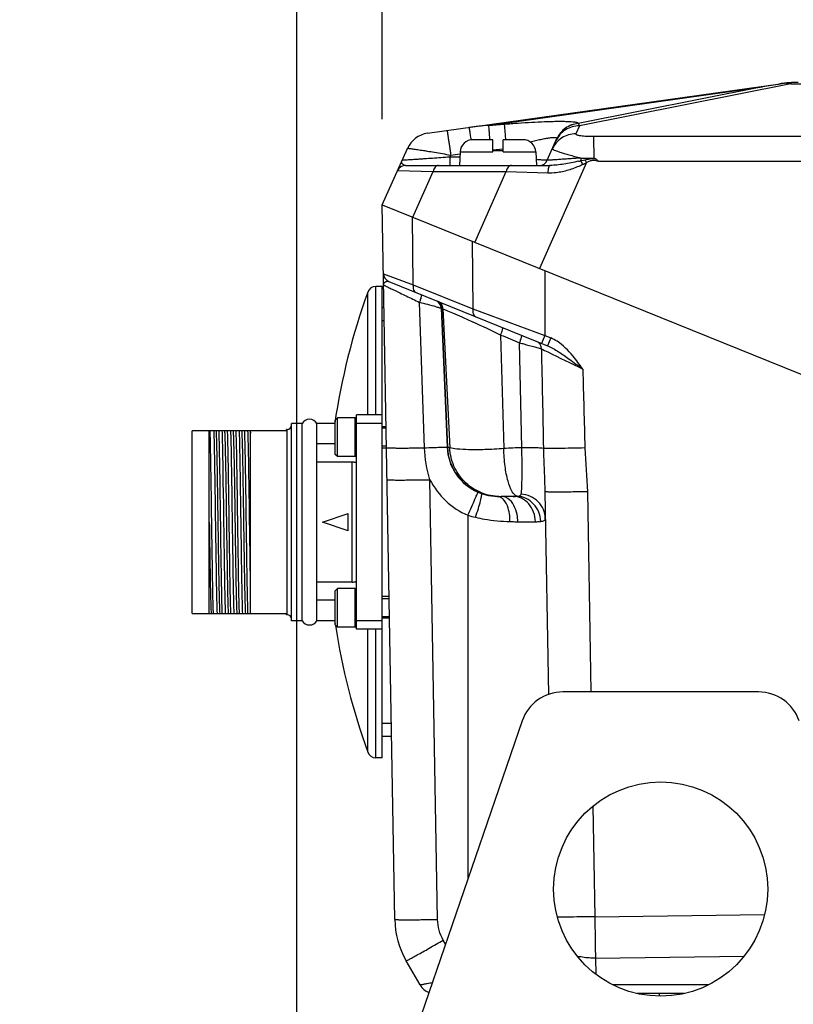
# Model space of a CAD drawing. Header units: millimetres. Extents: x 0 to 420, y 0 to 297.
# Tile 31 of 68: x 157 to 175, y 220 to 243. Entities that reach past the tile are written whole.
import ezdxf

# ---------------------------------------------------------------- set-up
doc = ezdxf.new("R2010")
doc.units = ezdxf.units.MM
doc.header["$LTSCALE"] = 23.1
doc.layers.get('0').update_dxf_attribs({"linetype": 'CONTINUOUS'})
doc.layers.add('COMPONENTS', color=7, linetype='CONTINUOUS')
doc.layers.add('DIMENSION', color=7, linetype='CONTINUOUS')
doc.styles.get("Standard").update_dxf_attribs({"font": 'arial.ttf'})
doc.dimstyles.new('DIMSTYLE_10', dxfattribs={"dimtxt": 3, "dimasz": 4, "dimexe": 0.18, "dimexo": 0.0625, "dimgap": 0.09, "dimtad": 1, "dimdec": 3, "dimlfac": 5, "dimdsep": 46, "dimtxsty": 'Standard', "dimblk": '_FILLED', "dimblk1": '_FILLED', "dimblk2": '_FILLED', "dimcen": 0.09, "dimadec": 0, "dimazin": 0, "dimtp": 0.5, "dimtm": 0.5, "dimtfac": 1, "dimtdec": 3, "dimtofl": 0, "dimtmove": 0, "dimatfit": 3, "dimldrblk": '_FILLED', "dimfxl": 1, "dimtolj": 1, "dimarcsym": 0})
doc.dimstyles.new('DIMSTYLE_11', dxfattribs={"dimtxt": 3, "dimasz": 4, "dimexe": 0.18, "dimexo": 0.0625, "dimgap": 0.09, "dimtad": 1, "dimdec": 3, "dimlfac": 5, "dimdsep": 46, "dimtxsty": 'Standard', "dimblk": '_FILLED', "dimblk1": '_FILLED', "dimblk2": '_FILLED', "dimcen": 0.09, "dimadec": 0, "dimazin": 0, "dimtp": 0.3, "dimtm": 0.3, "dimtfac": 1, "dimtdec": 3, "dimtofl": 0, "dimtmove": 0, "dimatfit": 3, "dimldrblk": '_FILLED', "dimfxl": 1, "dimtolj": 1, "dimarcsym": 0})
doc.dimstyles.new('DIMSTYLE_8', dxfattribs={"dimtxt": 3, "dimasz": 4, "dimexe": 0.18, "dimexo": 0.0625, "dimgap": 0.09, "dimtad": 1, "dimlfac": 5, "dimdsep": 46, "dimtxsty": 'Standard', "dimblk": '_FILLED', "dimblk1": '_FILLED', "dimblk2": '_FILLED', "dimcen": 0.09, "dimadec": 0, "dimazin": 0, "dimtp": 0.2, "dimtm": 0.2, "dimtfac": 1, "dimtofl": 0, "dimtmove": 0, "dimatfit": 3, "dimldrblk": '_FILLED', "dimfxl": 1, "dimtolj": 1, "dimarcsym": 0})

# ---------------------------------------------------------------- blocks, each defined once
blk = doc.blocks.new('_FILLED')
at = {"color": 0, "linetype": 'ByBlock'}
blk.add_solid([(0, 0), (-1, 0.1625), (-1, -0.1625)], dxfattribs=at)
blk = doc.blocks.new('_DOT')
at = {"color": 0, "linetype": 'ByBlock'}
blk.add_line((-0.1625, 0), (-1, 0), dxfattribs=at)
at = {"color": 0, "linetype": 'ByBlock', "const_width": 0.1625}
blk.add_lwpolyline([(-0.08125, 0, 1), (0.08125, 0, 1)], format="xyb", close=True, dxfattribs=at)
blk = doc.blocks.new('*D12')
at = {"layer": 'DIMENSION', "color": 2, "linetype": 'Continuous', "transparency": 16777216}
for p, q in [((149.23, 218.974), (149.23, 253.494)), ((153.03, 219.715), (153.03, 253.494)), ((149.23, 251.494), (143.23, 251.494)), ((143.23, 251.494), (151.13, 251.494)), ((163.309, 251.494), (151.13, 251.494)), ((153.03, 251.494), (163.309, 251.494))]:
    blk.add_line(p, q, dxfattribs=at)
at = {"layer": 'DIMENSION', "color": 2, "linetype": 'Continuous', "transparency": 16777216, "xscale": 4, "yscale": 4, "zscale": 4}
blk.add_blockref('_DOT', (149.23, 251.494), dxfattribs=at)
at = {"layer": 'DIMENSION', "color": 2, "linetype": 'Continuous', "transparency": 16777216, "xscale": 4, "yscale": 4, "zscale": 4, "rotation": 180}
blk.add_blockref('_FILLED', (153.03, 251.494), dxfattribs=at)
at = {"layer": 'DIMENSION', "color": 2, "linetype": 'Continuous', "transparency": 16777216, "insert": (158.647, 255.244), "char_height": 3, "width": 4.66171, "attachment_point": 1, "line_spacing_factor": 0.9}
blk.add_mtext('19', dxfattribs=at)
blk = doc.blocks.new('*D21')
at = {"color": 2, "linetype": 'Continuous', "transparency": 16777216}
for p, q in [((165.03, 240.635), (165.03, 247.494)), ((200.03, 241.637), (200.03, 247.494)), ((165.03, 245.494), (182.53, 245.494)), ((200.03, 245.494), (182.53, 245.494))]:
    blk.add_line(p, q, dxfattribs=at)
at = {"color": 2, "linetype": 'Continuous', "transparency": 16777216, "xscale": 4, "yscale": 4, "zscale": 4, "rotation": 180}
blk.add_blockref('_FILLED', (165.03, 245.494), dxfattribs=at)
at = {"color": 2, "linetype": 'Continuous', "transparency": 16777216, "xscale": 4, "yscale": 4, "zscale": 4}
blk.add_blockref('_FILLED', (200.03, 245.494), dxfattribs=at)
at = {"color": 2, "linetype": 'Continuous', "transparency": 16777216, "insert": (182.53, 249.244), "char_height": 3, "width": 6.99257, "attachment_point": 2, "line_spacing_factor": 0.9}
blk.add_mtext('175', dxfattribs=at)
blk = doc.blocks.new('*D26')
at = {"color": 2, "linetype": 'Continuous', "transparency": 16777216}
for p, q in [((153.03, 220.499), (153.03, 247.494)), ((163.03, 213.273), (163.03, 247.494)), ((153.03, 245.494), (158.03, 245.494)), ((163.03, 245.494), (158.03, 245.494))]:
    blk.add_line(p, q, dxfattribs=at)
at = {"color": 2, "linetype": 'Continuous', "transparency": 16777216, "xscale": 4, "yscale": 4, "zscale": 4, "rotation": 180}
blk.add_blockref('_FILLED', (153.03, 245.494), dxfattribs=at)
at = {"color": 2, "linetype": 'Continuous', "transparency": 16777216, "xscale": 4, "yscale": 4, "zscale": 4}
blk.add_blockref('_FILLED', (163.03, 245.494), dxfattribs=at)
at = {"color": 2, "linetype": 'Continuous', "transparency": 16777216, "insert": (158.03, 249.244), "char_height": 3, "width": 4.66171, "attachment_point": 2, "line_spacing_factor": 0.9}
blk.add_mtext('50', dxfattribs=at)

msp = doc.modelspace()

# ---------------------------------------------------------------- linework, layer by layer
at = {"layer": 'COMPONENTS', "color": 7, "linetype": 'Continuous'}
for p, q in [((166.08276, 240.30701), (174.32188, 241.46494)), ((174.3229, 241.45837), (174.42221, 241.47384)), ((167.60961, 240.159), (167.14575, 240.159)), ((167.60961, 239.8747), (167.60961, 240.159)), ((167.84961, 239.8747), (167.84961, 240.159)), ((168.31348, 240.159), (167.84961, 240.159)), ((168.88244, 239.67765), (169.10761, 240.18339)), ((165.02961, 238.63505), (165.61813, 239.95689)), ((166.84616, 239.8747), (166.82961, 239.559)), ((167.84961, 239.899), (167.60961, 239.899)), ((168.61307, 239.8747), (168.62961, 239.559)), ((165.57086, 239.559), (168.94754, 239.559)), ((165.3206, 221.96463), (165.02961, 238.63505)), ((165.02961, 238.63505), (200.02961, 224.49414)), ((165.02961, 236.73505), (164.87926, 236.73505)), ((165.02961, 225.73505), (165.02961, 236.73505)), ((165.18269, 236.84755), (168.88988, 235.34975)), ((165.07674, 235.93505), (165.02961, 235.93505)), ((163.97961, 233.66505), (163.92961, 233.61505)), ((163.97961, 232.76505), (163.97961, 233.66505)), ((164.39761, 233.66505), (163.97961, 233.66505)), ((164.42961, 228.73505), (164.42961, 233.73505)), ((165.02961, 233.73505), (164.42961, 233.73505)), ((162.90961, 228.93505), (162.90961, 233.53505)), ((163.15641, 233.53505), (162.90961, 233.53505)), ((163.15641, 228.93505), (163.15641, 233.53505)), ((163.50282, 233.05948), (163.50282, 233.53505)), ((163.92961, 233.53505), (163.50282, 233.53505)), ((163.92961, 232.81505), (163.92961, 233.61505)), ((165.02961, 233.5394), (164.42961, 233.5394)), ((165.12056, 233.42505), (165.02961, 233.42505)), ((160.58961, 229.10505), (160.58961, 233.36505)), ((162.78961, 233.36505), (160.58961, 233.36505)), ((160.98961, 229.10505), (160.98961, 233.36505)), ((161.94961, 229.10505), (161.94961, 233.36505)), ((162.78961, 233.36505), (162.78961, 233.39505)), ((162.80961, 233.39505), (162.78961, 233.39505)), ((163.49961, 232.63338), (163.49961, 233.06791)), ((163.92961, 233.05948), (163.50282, 233.05948)), ((165.12789, 233.00505), (165.02961, 233.00505)), ((163.97961, 232.76505), (163.92961, 232.81505)), ((164.39761, 232.76505), (163.97961, 232.76505)), ((163.50282, 229.83453), (163.50282, 232.63557)), ((164.32961, 232.63557), (163.50282, 232.63557)), ((161.31459, 232.41371), (161.31434, 232.42895)), ((161.31752, 232.22886), (161.31459, 232.41371)), ((161.3176, 232.22371), (161.31752, 232.22886)), ((161.32282, 231.87546), (161.3176, 232.22371)), ((161.32569, 231.67544), (161.32282, 231.87546)), ((168.08142, 231.83505), (167.80798, 231.83505)), ((168.82525, 231.9433), (168.90778, 227.21509)), ((161.33306, 231.15035), (161.32569, 231.67544)), ((163.62961, 231.23505), (164.22961, 231.43505)), ((164.22961, 231.03505), (164.22961, 231.43505)), ((164.22961, 231.03505), (163.62961, 231.23505)), ((163.49961, 229.4022), (163.49961, 229.83673)), ((164.32961, 229.83453), (163.50282, 229.83453)), ((163.97961, 229.68505), (163.92961, 229.63505)), ((163.92961, 228.83505), (163.92961, 229.63505)), ((163.97961, 228.78505), (163.97961, 229.68505)), ((164.39761, 229.68505), (163.97961, 229.68505)), ((163.50282, 228.93505), (163.50282, 229.41062)), ((163.92961, 229.41062), (163.50282, 229.41062)), ((165.19003, 229.44505), (165.02961, 229.44505)), ((160.58961, 229.10505), (162.78961, 229.10505)), ((162.78961, 229.07505), (162.78961, 229.10505)), ((162.80961, 229.07505), (162.78961, 229.07505)), ((163.15641, 228.93505), (162.90961, 228.93505)), ((163.92961, 228.93505), (163.50282, 228.93505)), ((163.97961, 228.78505), (163.92961, 228.83505)), ((165.02961, 228.93071), (164.42961, 228.93071)), ((165.19736, 229.02505), (165.02961, 229.02505)), ((164.39761, 228.78505), (163.97961, 228.78505)), ((165.02961, 228.73505), (164.42961, 228.73505)), ((173.81593, 227.27317), (169.2433, 227.27317)), ((168.29761, 226.59825), (163.02961, 211.27317)), ((165.24082, 226.53505), (165.02961, 226.53505)), ((165.02961, 225.73505), (164.87926, 225.73505)), ((165.91414, 220.43505), (165.58824, 220.99953)), ((172.07662, 220.23505), (170.9826, 220.23505)), ((171.50461, 220.174), (171.50461, 220.23505))]:
    msp.add_line(p, q, dxfattribs=at)
at = {"layer": 'COMPONENTS', "color": 9, "linetype": 'Continuous'}
for p, q in [((174.56625, 241.46494), (169.63272, 240.48182)), ((174.56625, 241.48914), (174.56625, 241.46494)), ((174.56625, 241.46494), (190.49298, 241.46494)), ((167.50771, 240.49213), (173.90635, 241.3914)), ((173.90635, 241.3914), (169.60626, 240.53451)), ((167.50771, 240.49213), (167.87636, 240.52261)), ((169.63272, 240.48182), (169.54927, 240.29437)), ((169.60662, 240.53531), (169.60626, 240.53451)), ((169.10761, 240.18339), (169.10725, 240.18258)), ((169.96195, 240.23843), (195.43223, 240.26189)), ((166.84616, 239.8747), (167.60961, 239.8747)), ((167.60961, 239.92311), (167.84961, 239.94295)), ((167.84961, 239.8747), (168.61307, 239.8747)), ((166.60455, 239.75147), (166.60455, 239.559)), ((166.60456, 239.75147), (166.62619, 239.80007)), ((166.8397, 239.75147), (166.60456, 239.75147)), ((166.62619, 239.80007), (166.84385, 239.83066)), ((169.65864, 239.6664), (169.76102, 239.68965)), ((170.07506, 239.65408), (195.43615, 239.67744)), ((165.38815, 239.44035), (166.21739, 239.41638)), ((165.74147, 238.34745), (166.21739, 239.41638)), ((166.21739, 239.41638), (167.92125, 239.41638)), ((167.18956, 237.76238), (167.92125, 239.41638)), ((167.92125, 239.41638), (168.89322, 239.38671)), ((169.79666, 239.62354), (168.70285, 237.15097)), ((165.75215, 236.77228), (165.73256, 238.35105)), ((167.12667, 237.78779), (167.14624, 236.20903)), ((168.82373, 237.10213), (168.824, 235.58801)), ((165.05764, 237.0295), (165.75215, 236.77228)), ((164.87926, 233.73505), (164.87926, 236.73505)), ((165.75215, 236.77228), (167.14624, 236.20903)), ((164.69119, 233.73505), (164.6912, 236.60312)), ((166.01409, 232.96883), (165.90083, 236.36019)), ((166.40353, 236.2279), (166.54307, 232.98202)), ((166.40353, 236.2279), (166.41126, 236.22478)), ((166.41126, 236.22478), (166.54907, 232.98201)), ((166.44533, 236.2124), (166.60255, 232.96895)), ((167.14624, 236.20903), (168.824, 235.58802)), ((167.79314, 235.60136), (167.86765, 232.95088)), ((168.82391, 235.58805), (168.7504, 235.4061)), ((168.824, 235.58801), (168.9634, 235.53169)), ((168.9634, 235.53169), (168.88989, 235.34975)), ((168.28779, 232.97036), (168.23516, 235.41878)), ((164.39761, 232.76505), (164.39761, 233.66505)), ((162.80961, 229.07505), (162.80961, 233.39505)), ((166.54907, 232.98201), (166.54307, 232.98202)), ((164.32961, 229.83453), (164.32961, 232.63557)), ((166.32045, 221.96463), (166.14135, 232.22493)), ((169.81804, 231.9432), (169.89956, 227.27317)), ((167.02952, 231.39389), (167.02959, 222.90948)), ((168.19455, 231.24553), (168.6038, 231.24553)), ((164.39761, 228.78505), (164.39761, 229.68505)), ((164.6912, 225.86699), (164.69119, 228.73505)), ((164.87926, 225.73505), (164.87926, 228.73505)), ((169.94612, 224.60591), (169.99113, 222.02721)), ((169.99113, 222.02721), (173.95629, 222.07716)), ((166.50733, 221.39017), (166.45427, 221.48208)), ((170.0066, 221.06213), (173.47561, 221.10583)), ((170.0066, 221.06213), (170.01317, 220.68595)), ((172.64278, 220.43505), (170.41645, 220.43505))]:
    msp.add_line(p, q, dxfattribs=at)
at = {"layer": 'COMPONENTS', "color": 2, "linetype": 'Continuous'}
for p, q in [((165.07151, 236.23505), (165.02961, 236.23505)), ((165.02961, 233.46505), (165.11986, 233.46505)), ((165.02961, 232.96505), (165.12858, 232.96505)), ((165.02961, 229.50505), (165.18898, 229.50505)), ((165.02961, 229.00505), (165.19771, 229.00505)), ((165.24606, 226.23505), (165.02961, 226.23505))]:
    msp.add_line(p, q, dxfattribs=at)
at = {"layer": 'COMPONENTS', "color": 7, "linetype": 'Continuous'}
msp.add_circle((171.52961, 222.67317), 2.5, dxfattribs=at)
for centre, radius, start, end in [((174.73939, 238.49414), 3, 90, 98), ((174.6538, 239.97859), 1.51308, 93.317071, 98.804254), ((182.58662, 188.73075), 53.37126, 98.907205, 99.360137), ((166.16626, 239.71285), 0.6, 98, 156), ((167.14575, 239.859), 0.3, 90, 177), ((168.31348, 239.859), 0.3, 3, 90), ((168.69973, 239.759), 0.2, 270, 336), ((173.15424, 248.41006), 9.24686, 249.829329, 250.038082), ((165.57086, 239.359), 0.2, 90.000039, 156.000052), ((165.25761, 237.03299), 0.2, 181, 247.999986), ((164.87926, 236.53505), 0.2, 90, 160.102563), ((179.52239, 231.23505), 15.77278, 160.102563, 171.614983), ((164.39761, 233.63305), 0.032, 0, 90), ((162.80961, 233.49505), 0.1, 270, 360), ((163.32961, 233.43505), 0.2, 30, 150), ((164.32961, 233.63505), 0.1, 358.855132, 360), ((163.21782, 232.9559), 0.30323, 19.973654, 21.67712), ((164.39761, 232.79705), 0.032, 270, 360), ((163.46958, 232.68064), 0.056, 302.437854, 306.414103), ((163.46958, 229.78947), 0.056, 53.585897, 57.562146), ((164.39761, 229.65305), 0.032, 0, 90), ((163.21782, 229.5142), 0.30323, 338.32288, 340.026346), ((162.80961, 228.97505), 0.1, 0, 90), ((163.32961, 229.03505), 0.2, 210, 330), ((179.52239, 231.23505), 15.77278, 188.385017, 188.638199), ((179.52239, 231.23505), 15.77278, 188.774879, 199.897437), ((164.39761, 228.81705), 0.032, 270, 360), ((169.2433, 226.27317), 1, 90, 161.029592), ((173.81593, 226.27317), 1, 18.970408, 90), ((164.87926, 225.93505), 0.2, 199.897437, 270), ((167.32029, 221.99953), 2, 181, 210), ((166.26055, 220.63505), 0.4, 210, 249.294193)]:
    msp.add_arc(centre, radius, start, end, dxfattribs=at)
at = {"layer": 'COMPONENTS', "color": 9, "linetype": 'Continuous'}
for centre, radius, start, end in [((174.45921, 240.48689), 0.98765, 92.146962, 97.992968), ((174.36809, 239.42824), 2.04632, 84.442868, 88.484385), ((168.01622, 233.60628), 6.9046, 94.223547, 98.004854), ((168.10293, 246.35277), 6.86497, 282.697674, 283.097884), ((205.11836, 258.03832), 39.93644, 207.388984, 207.529826), ((169.95869, 306.46611), 66.73579, 269.7473196, 270.0060661), ((157.83197, 233.21669), 13.57209, 28.168145, 28.485203), ((168.66871, 241.79145), 2.4424, 293.92987, 295.07765), ((146.3914, 160.65847), 78.17523, 75.2554382, 75.5485097), ((166.20231, 236.21931), 0.2014, 2.446183, 16.892741), ((166.21009, 236.2162), 0.20135, 2.441442, 16.891377), ((166.60757, 236.71183), 0.52512, 248.047354, 252.002648), ((148.39982, 194.97353), 45.01913, 64.482955, 65.379683), ((188.32009, 284.66762), 53.18696, 247.297928, 247.81312), ((168.55869, 235.28805), 0.18126, 60.124003, 67.980907), ((168.5414, 235.27701), 0.20257, 359.966062, 7.26217), ((167.74751, 233.03388), 1.19966, 182.478428, 250.450723), ((168.37372, 226.5776), 6.39333, 90.770079, 94.539994), ((167.7427, 233.04622), 1.79968, 207.152412, 246.654159), ((167.72434, 232.99523), 1.15551, 246.703324, 250.892034), ((168.00111, 234.7648), 3.50816, 253.92162, 256.893742)]:
    msp.add_arc(centre, radius, start, end, dxfattribs=at)
for points, knots in [([(167.87636, 240.52261), (167.98481, 240.53157), (168.19897, 240.5479), (168.51288, 240.5675), (168.76466, 240.57928), (168.95395, 240.58523), (169.08326, 240.58777), (169.20174, 240.5884), (169.30768, 240.58708), (169.39942, 240.58375), (169.46625, 240.57914), (169.51142, 240.57414), (169.5388, 240.57013), (169.56166, 240.56565), (169.57994, 240.56076), (169.59366, 240.55541), (169.603, 240.54971), (169.60826, 240.54261), (169.60755, 240.53739), (169.60662, 240.53531)], [0, 0, 0, 0, 0.18674073, 0.36855096, 0.53970277, 0.61923674, 0.69353193, 0.761625, 0.82253956, 0.87532978, 0.91914075, 0.93745796, 0.95329399, 0.96661108, 0.97740594, 0.98573471, 0.99178359, 0.99609108, 1, 1, 1, 1]), ([(166.54269, 240.37165), (166.54292, 240.37168), (166.54291, 240.37021), (166.54356, 240.36873), (166.54404, 240.36504), (166.54491, 240.36044), (166.54588, 240.35432), (166.54761, 240.34363), (166.55018, 240.32699), (166.55378, 240.30331), (166.55805, 240.27479), (166.56294, 240.24172), (166.56841, 240.20437), (166.57442, 240.16312), (166.58335, 240.1014), (166.59538, 240.01756), (166.61052, 239.91113), (166.6209, 239.83764), (166.62619, 239.80007)], [0, 0, 0, 0, 0.00122089, 0.00480461, 0.01075895, 0.0190714, 0.02972448, 0.04269337, 0.07545607, 0.11705957, 0.16712234, 0.22518505, 0.29071485, 0.36311033, 0.44170701, 0.61456805, 0.80296572, 1, 1, 1, 1]), ([(167.0547, 240.44361), (167.05481, 240.44362), (167.05487, 240.44298), (167.05515, 240.44229), (167.05543, 240.44063), (167.05606, 240.43745), (167.057, 240.4318), (167.05839, 240.4233), (167.06012, 240.41238), (167.06217, 240.39913), (167.06453, 240.38361), (167.06831, 240.35853), (167.07373, 240.32205), (167.08099, 240.27254), (167.0892, 240.216), (167.09496, 240.17606), (167.09798, 240.15507)], [0, 0, 0, 0, 0.00112312, 0.00434383, 0.00968738, 0.01715384, 0.03842388, 0.06807133, 0.1059729, 0.15197333, 0.20588153, 0.26747305, 0.41265602, 0.58511318, 0.78198316, 1, 1, 1, 1]), ([(167.50771, 240.49213), (167.509, 240.4814), (167.51188, 240.44737), (167.5181, 240.3792), (167.52661, 240.27891), (167.53316, 240.20187), (167.53677, 240.15901)], [0, 0, 0, 0, 0.09697343, 0.30632633, 0.61415354, 1, 1, 1, 1]), ([(167.87636, 240.52261), (167.87777, 240.51093), (167.88088, 240.47369), (167.88768, 240.39909), (167.89695, 240.28959), (167.90407, 240.2056), (167.90798, 240.15903)], [0, 0, 0, 0, 0.09668499, 0.30713873, 0.61583636, 1, 1, 1, 1]), ([(169.63272, 240.48182), (169.5753, 240.48231), (169.45982, 240.46673), (169.30113, 240.39522), (169.16982, 240.28166), (169.10776, 240.18373), (169.0846, 240.1317)], [0, 0, 0, 0, 0.25111475, 0.50140681, 0.75093284, 1, 1, 1, 1]), ([(169.60662, 240.53531), (169.55345, 240.53112), (169.44775, 240.5084), (169.30435, 240.4337), (169.18594, 240.32381), (169.12924, 240.23198), (169.10761, 240.18339)], [0, 0, 0, 0, 0.25038023, 0.50047255, 0.75031074, 1, 1, 1, 1]), ([(169.60626, 240.53451), (169.55316, 240.53033), (169.44761, 240.50765), (169.30437, 240.43314), (169.18602, 240.32351), (169.12929, 240.23188), (169.10761, 240.18339)], [0, 0, 0, 0, 0.25037979, 0.50047207, 0.75031035, 1, 1, 1, 1]), ([(169.60626, 240.53451), (169.60911, 240.53128), (169.62095, 240.51538), (169.62828, 240.4966), (169.63272, 240.48182)], [0, 0, 0, 0, 0.21791621, 1, 1, 1, 1]), ([(168.48122, 240.10759), (168.52415, 240.11857), (168.60753, 240.1392), (168.72815, 240.16659), (168.83808, 240.18865), (168.92156, 240.20244), (168.98017, 240.2095), (169.01668, 240.21251), (169.04754, 240.21341), (169.07244, 240.21224), (169.09102, 240.20884), (169.10412, 240.20351), (169.11084, 240.19358), (169.10901, 240.18653), (169.10761, 240.18339)], [0, 0, 0, 0, 0.20274969, 0.39297421, 0.56589228, 0.71569408, 0.77992831, 0.83599465, 0.88321849, 0.92113893, 0.94969678, 0.96969932, 0.98423447, 1, 1, 1, 1]), ([(169.54927, 240.29437), (169.49184, 240.29486), (169.37636, 240.27928), (169.21767, 240.20778), (169.08636, 240.09421), (169.0243, 239.99628), (169.00114, 239.94425)], [0, 0, 0, 0, 0.25111475, 0.50140681, 0.75093285, 1, 1, 1, 1]), ([(169.54927, 240.29437), (169.5485, 240.29265), (169.54828, 240.28796), (169.55369, 240.28203), (169.5626, 240.27678), (169.57571, 240.27162), (169.59285, 240.26667), (169.61391, 240.26197), (169.6386, 240.2576), (169.67769, 240.25202), (169.73288, 240.24643), (169.80481, 240.24175), (169.8821, 240.23898), (169.93507, 240.2384), (169.96195, 240.23843)], [0, 0, 0, 0, 0.01322438, 0.0295185, 0.05336312, 0.08613647, 0.12804138, 0.178782, 0.23778262, 0.30429136, 0.45633278, 0.62762038, 0.81100742, 1, 1, 1, 1]), ([(169.96195, 240.23843), (169.96285, 240.21947), (169.96335, 240.16312), (169.96461, 240.05489), (169.96528, 239.90449), (169.96565, 239.79145), (169.96576, 239.73032)], [0, 0, 0, 0, 0.11203176, 0.33260444, 0.63908186, 1, 1, 1, 1]), ([(165.61813, 239.95689), (165.61838, 239.95743), (165.62078, 239.95774), (165.62457, 239.95798), (165.63133, 239.95771), (165.64024, 239.9571), (165.65166, 239.95605), (165.67156, 239.95392), (165.70216, 239.95014), (165.74544, 239.94429), (165.79715, 239.93687), (165.8567, 239.92798), (165.92346, 239.91769), (165.99673, 239.90612), (166.10529, 239.88864), (166.25143, 239.8645), (166.43546, 239.83329), (166.56186, 239.81135), (166.62619, 239.80007)], [0, 0, 0, 0, 0.00175843, 0.00579361, 0.01222423, 0.02105631, 0.0322731, 0.04584675, 0.0799081, 0.12285937, 0.17421883, 0.23341986, 0.2998249, 0.37273888, 0.45142167, 0.62297287, 0.80803858, 1, 1, 1, 1]), ([(169.00114, 239.94425), (169.00051, 239.94283), (169.00235, 239.93961), (169.00585, 239.93673), (169.01283, 239.93191), (169.0254, 239.92549), (169.0552, 239.91233), (169.10686, 239.89334), (169.18493, 239.86737), (169.28271, 239.83726), (169.39762, 239.80374), (169.52672, 239.76773), (169.61728, 239.74341), (169.66438, 239.73096)], [0, 0, 0, 0, 0.00665381, 0.01249644, 0.02037124, 0.0424777, 0.07316053, 0.15976511, 0.27828364, 0.42569435, 0.59816158, 0.79122847, 1, 1, 1, 1]), ([(165.48646, 239.61832), (165.48423, 239.62754), (165.48337, 239.64823), (165.48945, 239.66785), (165.49381, 239.67765)], [0, 0, 0, 0, 0.46916202, 1, 1, 1, 1]), ([(166.60456, 239.75147), (166.53625, 239.74656), (166.40143, 239.73694), (166.20388, 239.72304), (166.0454, 239.71207), (165.926, 239.70394), (165.84402, 239.69842), (165.76847, 239.69341), (165.70033, 239.68897), (165.6406, 239.68518), (165.59653, 239.68248), (165.5662, 239.6807), (165.5474, 239.67963), (165.53137, 239.67877), (165.51815, 239.67812), (165.5079, 239.67768), (165.50107, 239.67745), (165.49728, 239.6774), (165.49529, 239.67742), (165.49455, 239.67747), (165.49376, 239.67755), (165.49381, 239.67765)], [0, 0, 0, 0, 0.18455129, 0.36423055, 0.53364846, 0.61264286, 0.686736, 0.75505379, 0.81669214, 0.87074068, 0.91631802, 0.93567328, 0.95261677, 0.96706724, 0.97895535, 0.9882245, 0.99483153, 0.99712819, 0.99875084, 0.9997014, 1, 1, 1, 1]), ([(168.88244, 239.67765), (168.88228, 239.67728), (168.88026, 239.67768), (168.8774, 239.67723), (168.8717, 239.67763), (168.86427, 239.67782), (168.85459, 239.67833), (168.84291, 239.67893), (168.82918, 239.67972), (168.80694, 239.68104), (168.77439, 239.68309), (168.72989, 239.68601), (168.67849, 239.68949), (168.64197, 239.69202), (168.62264, 239.69337)], [0, 0, 0, 0, 0.00464169, 0.01739945, 0.03831871, 0.06735507, 0.10443712, 0.14946452, 0.20231571, 0.26284533, 0.40625833, 0.57815712, 0.77673927, 1, 1, 1, 1]), ([(169.66438, 239.73096), (169.61266, 239.72729), (169.51224, 239.72017), (169.36727, 239.70998), (169.25372, 239.70206), (169.1701, 239.69628), (169.11392, 239.69242), (169.06282, 239.68895), (169.0173, 239.68588), (168.97785, 239.68326), (168.94896, 239.68138), (168.92922, 239.68013), (168.91705, 239.67938), (168.90668, 239.67875), (168.8982, 239.67827), (168.89149, 239.67788), (168.8873, 239.67775), (168.88457, 239.67756), (168.88369, 239.67771), (168.88232, 239.67737), (168.88244, 239.67765)], [0, 0, 0, 0, 0.19846995, 0.38536275, 0.55623047, 0.63414996, 0.70621448, 0.77177619, 0.83019116, 0.88083657, 0.9231317, 0.94098345, 0.95656147, 0.96981455, 0.98070089, 0.98918402, 0.99523814, 0.99734769, 0.99884405, 1, 1, 1, 1]), ([(169.6119, 239.65569), (169.55454, 239.64276), (169.44096, 239.61862), (169.27228, 239.58785), (169.10835, 239.5656), (169.00029, 239.559), (168.94754, 239.559)], [0, 0, 0, 0, 0.26229747, 0.5179432, 0.76470342, 1, 1, 1, 1]), ([(169.66438, 239.73096), (169.66416, 239.72538), (169.66306, 239.70379), (169.66093, 239.68226), (169.65864, 239.6664)], [0, 0, 0, 0, 0.25861877, 1, 1, 1, 1]), ([(169.76102, 239.68965), (169.78039, 239.69402), (169.82896, 239.70454), (169.90733, 239.71864), (169.96735, 239.72074), (169.99714, 239.71887)], [0, 0, 0, 0, 0.24958913, 0.62476633, 1, 1, 1, 1]), ([(169.79666, 239.62354), (169.81836, 239.63516), (169.85116, 239.65223), (169.89663, 239.67122), (169.93214, 239.68173), (169.96917, 239.68539), (170.00601, 239.6803), (170.04125, 239.66899), (170.06388, 239.65924), (170.07506, 239.65408)], [0, 0, 0, 0, 0.25008239, 0.37512512, 0.50011612, 0.62500506, 0.74991965, 0.87493842, 1, 1, 1, 1]), ([(165.57086, 239.559), (165.56018, 239.559), (165.53998, 239.56173), (165.51393, 239.57479), (165.49536, 239.59417), (165.48843, 239.61015), (165.48646, 239.61832)], [0, 0, 0, 0, 0.2886475, 0.54045268, 0.7728646, 1, 1, 1, 1]), ([(166.34078, 239.559), (166.32686, 239.559), (166.29703, 239.55099), (166.26018, 239.5193), (166.23225, 239.47279), (166.22118, 239.43604), (166.21739, 239.41638)], [0, 0, 0, 0, 0.20618965, 0.43725687, 0.70341964, 1, 1, 1, 1]), ([(168.04464, 239.559), (168.03072, 239.559), (168.00089, 239.55099), (167.96404, 239.5193), (167.93611, 239.47279), (167.92504, 239.43604), (167.92125, 239.41638)], [0, 0, 0, 0, 0.20618965, 0.43725687, 0.70341964, 1, 1, 1, 1]), ([(168.94754, 239.559), (168.93986, 239.559), (168.92798, 239.54796), (168.91848, 239.52976), (168.91061, 239.50863), (168.90407, 239.48303), (168.89672, 239.44202), (168.89398, 239.40933), (168.89311, 239.38671)], [0, 0, 0, 0, 0.12253853, 0.21727059, 0.33642312, 0.47813255, 0.63901066, 1, 1, 1, 1]), ([(168.89322, 239.38671), (168.95799, 239.38471), (169.12226, 239.39241), (169.38138, 239.44813), (169.56808, 239.51845), (169.65939, 239.559)], [0, 0, 0, 0, 0.24575157, 0.62113339, 1, 1, 1, 1]), ([(165.06226, 236.76478), (165.06216, 236.7705), (165.06303, 236.79108), (165.07038, 236.81165), (165.07927, 236.82362)], [0, 0, 0, 0, 0.27707811, 1, 1, 1, 1]), ([(165.06226, 236.76479), (165.06223, 236.76632), (165.07159, 236.75896), (165.08067, 236.75785), (165.10363, 236.74532), (165.13163, 236.73277), (165.16837, 236.71493), (165.23029, 236.68535), (165.32253, 236.6408), (165.44769, 236.5803), (165.58901, 236.51178), (165.74183, 236.43756), (165.84704, 236.38637), (165.90083, 236.36018)], [0, 0, 0, 0, 0.00493238, 0.0199689, 0.0449357, 0.0794507, 0.12297753, 0.17493244, 0.301273, 0.4525979, 0.62301756, 0.80723599, 1, 1, 1, 1]), ([(165.11051, 236.84839), (165.11562, 236.85062), (165.13903, 236.85811), (165.16522, 236.85461), (165.18269, 236.84755)], [0, 0, 0, 0, 0.22857005, 1, 1, 1, 1]), ([(165.75214, 236.77228), (165.74505, 236.73472), (165.74352, 236.66287), (165.7913, 236.60166), (165.81932, 236.59034)], [0, 0, 0, 0, 0.55842201, 1, 1, 1, 1]), ([(165.90079, 236.36019), (165.90939, 236.38228), (165.92402, 236.42261), (165.94041, 236.47962), (165.94688, 236.51325), (165.94742, 236.53858), (165.94207, 236.54074)], [0, 0, 0, 0, 0.37807361, 0.69477893, 0.9078045, 1, 1, 1, 1]), ([(166.28779, 236.2594), (166.30266, 236.25547), (166.34122, 236.24496), (166.38015, 236.23557), (166.40353, 236.2279)], [0, 0, 0, 0, 0.3845413, 1, 1, 1, 1]), ([(166.44534, 236.2124), (166.44354, 236.24968), (166.41814, 236.32472), (166.35574, 236.37361), (166.32121, 236.38756)], [0, 0, 0, 0, 0.50051886, 1, 1, 1, 1]), ([(166.44533, 236.2124), (166.46995, 236.20433), (166.54336, 236.17207), (166.6897, 236.10988), (166.90204, 236.01485), (167.0646, 235.94128), (167.15493, 235.8999)], [0, 0, 0, 0, 0.10023667, 0.3096188, 0.61560477, 1, 1, 1, 1]), ([(167.14625, 236.20902), (167.13917, 236.17146), (167.13764, 236.09961), (167.18541, 236.0384), (167.21344, 236.02708)], [0, 0, 0, 0, 0.55842201, 1, 1, 1, 1]), ([(167.79314, 235.60136), (167.80157, 235.62289), (167.8158, 235.66169), (167.8347, 235.71696), (167.84035, 235.74685), (167.8464, 235.77134), (167.84181, 235.7732)], [0, 0, 0, 0, 0.38536855, 0.70535528, 0.91735554, 1, 1, 1, 1]), ([(168.23516, 235.41878), (168.24379, 235.44065), (168.25835, 235.4801), (168.27838, 235.53643), (168.28388, 235.56657), (168.29133, 235.59157), (168.28671, 235.59344)], [0, 0, 0, 0, 0.38493226, 0.70574927, 0.91844647, 1, 1, 1, 1]), ([(169.47862, 235.11188), (169.37197, 235.24061), (169.21329, 235.40495), (169.01521, 235.51076), (168.9634, 235.53169)], [0, 0, 0, 0, 0.74945619, 1, 1, 1, 1]), ([(168.23516, 235.41878), (168.2676, 235.41013), (168.3859, 235.37845), (168.50406, 235.34625), (168.58963, 235.32218)], [0, 0, 0, 0, 0.27414105, 1, 1, 1, 1]), ([(168.58963, 235.32218), (168.60647, 235.31744), (168.65803, 235.30276), (168.70959, 235.28802), (168.74394, 235.27689)], [0, 0, 0, 0, 0.32640733, 1, 1, 1, 1]), ([(168.74235, 235.30261), (168.73863, 235.33185), (168.71835, 235.38905), (168.67406, 235.43083), (168.64898, 235.44522)], [0, 0, 0, 0, 0.50478966, 1, 1, 1, 1]), ([(168.74394, 235.27689), (168.79315, 235.25338), (169.11588, 235.09717), (169.43807, 234.93983), (169.71117, 234.80628)], [0, 0, 0, 0, 0.15211816, 1, 1, 1, 1]), ([(168.88989, 235.34975), (168.98011, 235.31329), (169.15087, 235.21226), (169.31164, 235.09912), (169.39243, 235.04089)], [0, 0, 0, 0, 0.49422942, 1, 1, 1, 1]), ([(165.12844, 232.97361), (165.12846, 232.9721), (165.13677, 232.97168), (165.14674, 232.96957), (165.16864, 232.96866), (165.21079, 232.96662), (165.2836, 232.96531), (165.39027, 232.96425), (165.52168, 232.96415), (165.67304, 232.96485), (165.83945, 232.9664), (165.95484, 232.96793), (166.01409, 232.96883)], [0, 0, 0, 0, 0.00512843, 0.01925256, 0.0424747, 0.07468493, 0.16487737, 0.28692376, 0.43670773, 0.60936523, 0.79940343, 1, 1, 1, 1]), ([(166.01409, 232.96883), (166.07967, 232.97152), (166.20042, 232.97579), (166.35982, 232.98196), (166.4702, 232.98174), (166.52621, 232.98492), (166.54307, 232.98201)], [0, 0, 0, 0, 0.37206656, 0.68523928, 0.90303601, 1, 1, 1, 1]), ([(166.54307, 232.98202), (166.55243, 232.76127), (166.69993, 232.31594), (167.06439, 232.02138), (167.26734, 231.93393)], [0, 0, 0, 0, 0.49995599, 1, 1, 1, 1]), ([(166.60255, 232.96895), (166.59663, 232.97071), (166.57899, 232.97569), (166.56118, 232.98068), (166.54907, 232.98198)], [0, 0, 0, 0, 0.33639664, 1, 1, 1, 1]), ([(167.86765, 232.95088), (167.71903, 232.93873), (167.44533, 232.92385), (167.07765, 232.92091), (166.80505, 232.93553), (166.6556, 232.9518), (166.60255, 232.96895)], [0, 0, 0, 0, 0.35264023, 0.64814154, 0.86815777, 1, 1, 1, 1]), ([(167.71447, 231.83665), (167.57202, 231.84415), (167.28639, 231.91387), (166.9263, 232.16718), (166.6787, 232.53427), (166.61039, 232.82373), (166.60255, 232.96895)], [0, 0, 0, 0, 0.24759118, 0.49660454, 0.74756444, 1, 1, 1, 1]), ([(168.27018, 231.88563), (168.28165, 231.93621), (168.28922, 232.07168), (168.29501, 232.31262), (168.29353, 232.6229), (168.2902, 232.84997), (168.28779, 232.97036)], [0, 0, 0, 0, 0.14330738, 0.37237489, 0.66728956, 1, 1, 1, 1]), ([(168.79232, 232.95515), (168.77039, 232.95972), (168.70992, 232.96411), (168.54193, 232.97171), (168.39578, 232.97144), (168.28779, 232.97032)], [0, 0, 0, 0, 0.13303264, 0.35856138, 1, 1, 1, 1]), ([(169.75946, 232.96636), (169.5534, 232.96116), (169.27352, 232.95494), (168.95115, 232.95298), (168.83479, 232.95306), (168.79232, 232.95516)], [0, 0, 0, 0, 0.63929617, 0.868118, 1, 1, 1, 1]), ([(168.17868, 231.83848), (168.12801, 231.85214), (168.03131, 231.97493), (167.95051, 232.21556), (167.88692, 232.55725), (167.87038, 232.81314), (167.86766, 232.95088)], [0, 0, 0, 0, 0.13234384, 0.35306067, 0.65259604, 1, 1, 1, 1]), ([(168.7923, 232.95515), (168.79578, 232.78293), (168.80662, 232.44567), (168.82238, 232.10856), (168.82524, 231.94341)], [0, 0, 0, 0, 0.51050632, 1, 1, 1, 1]), ([(165.1415, 232.22494), (165.14153, 232.22323), (165.15141, 232.2236), (165.16268, 232.22103), (165.18826, 232.22066), (165.22045, 232.21936), (165.26258, 232.21871), (165.3347, 232.21785), (165.44355, 232.21758), (165.59306, 232.21809), (165.76374, 232.21952), (165.94887, 232.22179), (166.0764, 232.2238), (166.14135, 232.22494)], [0, 0, 0, 0, 0.0051241, 0.01961789, 0.04348349, 0.07657027, 0.11853749, 0.16896162, 0.29330256, 0.44471516, 0.6174744, 0.805174, 1, 1, 1, 1]), ([(167.02961, 231.39384), (167.05901, 231.46185), (167.1136, 231.58758), (167.17812, 231.73571), (167.22114, 231.83245), (167.24301, 231.88278), (167.25841, 231.91426), (167.26453, 231.93001), (167.26734, 231.93393)], [0, 0, 0, 0, 0.37664847, 0.6969198, 0.82117575, 0.91514247, 0.97546507, 1, 1, 1, 1]), ([(167.20561, 231.34802), (167.22915, 231.41639), (167.27057, 231.54303), (167.31437, 231.69433), (167.338, 231.79355), (167.34827, 231.84707), (167.35116, 231.87976), (167.35051, 231.90011), (167.34608, 231.90338)], [0, 0, 0, 0, 0.37634762, 0.69411827, 0.81716374, 0.91047303, 0.97135306, 1, 1, 1, 1]), ([(167.34608, 231.90338), (167.379, 231.89195), (167.49901, 231.85616), (167.6243, 231.84028), (167.71447, 231.83665)], [0, 0, 0, 0, 0.27859229, 1, 1, 1, 1]), ([(168.00936, 231.24791), (168.01199, 231.37089), (167.98761, 231.58266), (167.86056, 231.78295), (167.77894, 231.82004)], [0, 0, 0, 0, 0.57842231, 1, 1, 1, 1]), ([(167.96359, 231.78431), (167.95163, 231.79247), (167.90435, 231.82062), (167.84852, 231.83505), (167.80798, 231.83505)], [0, 0, 0, 0, 0.26314788, 1, 1, 1, 1]), ([(168.08142, 231.83505), (168.09016, 231.83505), (168.1226, 231.83521), (168.15512, 231.8359), (168.17868, 231.83848)], [0, 0, 0, 0, 0.26961076, 1, 1, 1, 1]), ([(168.6038, 231.24553), (168.60154, 231.39408), (168.52098, 231.6238), (168.28876, 231.80261), (168.14903, 231.83505), (168.08142, 231.83505)], [0, 0, 0, 0, 0.51849213, 0.76405263, 1, 1, 1, 1]), ([(168.17868, 231.83848), (168.19051, 231.83969), (168.22388, 231.84341), (168.26499, 231.86289), (168.27018, 231.88563)], [0, 0, 0, 0, 0.33770884, 1, 1, 1, 1]), ([(168.73032, 231.25067), (168.72753, 231.32561), (168.69516, 231.4751), (168.57299, 231.666), (168.39356, 231.79872), (168.24977, 231.83513), (168.17868, 231.83848)], [0, 0, 0, 0, 0.2558258, 0.50916027, 0.75722114, 1, 1, 1, 1]), ([(168.83609, 231.32139), (168.83484, 231.3929), (168.8036, 231.53768), (168.67773, 231.72092), (168.49172, 231.84709), (168.34432, 231.88171), (168.27018, 231.88564)], [0, 0, 0, 0, 0.24542926, 0.49342778, 0.74521878, 1, 1, 1, 1]), ([(169.81804, 231.9432), (169.75343, 231.94208), (169.62662, 231.9401), (169.44262, 231.93785), (169.27313, 231.93644), (169.12475, 231.93594), (169.01678, 231.9362), (168.94526, 231.93705), (168.9035, 231.93769), (168.87159, 231.93899), (168.84624, 231.93934), (168.83507, 231.94189), (168.82528, 231.94152), (168.82525, 231.94321)], [0, 0, 0, 0, 0.19520105, 0.38305604, 0.55581297, 0.70712367, 0.83131834, 0.88166859, 0.92356798, 0.95659747, 0.98041997, 0.99488657, 1, 1, 1, 1]), ([(168.19455, 231.24553), (168.19392, 231.30186), (168.17469, 231.49773), (168.08137, 231.70394), (167.96359, 231.78431)], [0, 0, 0, 0, 0.28320991, 1, 1, 1, 1]), ([(167.20561, 231.34802), (167.27506, 231.33183), (167.54008, 231.27823), (167.8105, 231.25371), (168.00936, 231.24791)], [0, 0, 0, 0, 0.26386167, 1, 1, 1, 1]), ([(168.00936, 231.24791), (168.02533, 231.24745), (168.08705, 231.24595), (168.14879, 231.24553), (168.19455, 231.24553)], [0, 0, 0, 0, 0.25872757, 1, 1, 1, 1]), ([(168.6038, 231.24553), (168.61579, 231.24553), (168.658, 231.24575), (168.70032, 231.24704), (168.73033, 231.25067)], [0, 0, 0, 0, 0.28411116, 1, 1, 1, 1]), ([(168.73033, 231.25067), (168.74603, 231.25257), (168.77362, 231.25725), (168.80902, 231.27053), (168.83238, 231.29267), (168.83625, 231.31216), (168.8361, 231.32139)], [0, 0, 0, 0, 0.33945764, 0.59862816, 0.8018823, 1, 1, 1, 1]), ([(165.3206, 221.96463), (165.32063, 221.96292), (165.3305, 221.96328), (165.34177, 221.96071), (165.36735, 221.96035), (165.39954, 221.95905), (165.44167, 221.9584), (165.5138, 221.95754), (165.62264, 221.95727), (165.77215, 221.95778), (165.94283, 221.95921), (166.12796, 221.96149), (166.25549, 221.96349), (166.32045, 221.96463)], [0, 0, 0, 0, 0.00512357, 0.01961699, 0.04348229, 0.07656885, 0.11853592, 0.16895994, 0.29330085, 0.44471364, 0.61747325, 0.80517335, 1, 1, 1, 1]), ([(169.99113, 222.02721), (169.90273, 222.02568), (169.61084, 222.02156), (169.31886, 222.01804), (169.11535, 222.02112)], [0, 0, 0, 0, 0.30283908, 1, 1, 1, 1]), ([(169.99113, 222.02721), (169.9924, 221.94319), (169.99733, 221.62149), (170.00253, 221.2998), (170.0066, 221.06213)], [0, 0, 0, 0, 0.26119654, 1, 1, 1, 1]), ([(165.58824, 220.99953), (165.58908, 220.99809), (165.59731, 221.00357), (165.60822, 221.00661), (165.63041, 221.0189), (165.65881, 221.03331), (165.69548, 221.05316), (165.75822, 221.08724), (165.85249, 221.13952), (165.98169, 221.21201), (166.12895, 221.29548), (166.28854, 221.38664), (166.39835, 221.44981), (166.45427, 221.48208)], [0, 0, 0, 0, 0.00504349, 0.01948246, 0.04328541, 0.07629845, 0.1181833, 0.16852087, 0.29269765, 0.44400637, 0.61678596, 0.80469777, 1, 1, 1, 1]), ([(170.0066, 221.06213), (169.97049, 221.06166), (169.82919, 221.06371), (169.6879, 221.08066), (169.58514, 221.1032)], [0, 0, 0, 0, 0.25552876, 1, 1, 1, 1]), ([(166.19588, 220.4853), (166.15646, 220.47794), (166.10087, 220.46757), (166.03187, 220.45508), (165.99137, 220.44753), (165.95986, 220.44262), (165.93567, 220.43694), (165.92332, 220.43773), (165.91502, 220.43364), (165.91414, 220.43505)], [0, 0, 0, 0, 0.42034716, 0.59229091, 0.73602443, 0.8498665, 0.93240816, 0.98259021, 1, 1, 1, 1])]:
    msp.add_open_spline(points, degree=3, knots=knots, dxfattribs=at)
at = {"layer": 'COMPONENTS', "color": 7, "linetype": 'Continuous'}
for points, knots in [([(170.07506, 239.65408), (170.0593, 239.67409), (170.03586, 239.70002), (170.00541, 239.71586), (169.99741, 239.71876)], [0, 0, 0, 0, 0.74952001, 1, 1, 1, 1]), ([(161.08574, 229.10505), (161.08134, 229.21755), (161.07458, 229.49654), (161.0635, 230.0924), (161.05175, 230.91558), (161.03861, 231.86676), (161.02736, 232.61205), (161.01725, 233.09636), (161.01205, 233.28621), (161.00896, 233.36505)], [0, 0, 0, 0, 0.07927004, 0.19648396, 0.4196256, 0.6589255, 0.86627554, 0.94444657, 1, 1, 1, 1]), ([(161.09349, 233.36505), (161.09789, 233.25256), (161.10465, 232.97357), (161.11573, 232.3777), (161.12748, 231.55453), (161.14061, 230.60335), (161.15187, 229.85805), (161.16197, 229.37375), (161.16718, 229.18389), (161.17027, 229.10505)], [0, 0, 0, 0, 0.07927013, 0.19648382, 0.41962552, 0.65892563, 0.86627573, 0.94444609, 1, 1, 1, 1]), ([(161.14644, 233.36505), (161.14893, 233.32881), (161.15282, 233.23691), (161.15797, 233.0717), (161.16313, 232.85382), (161.17297, 232.35832), (161.18207, 231.75199), (161.19224, 231.05445), (161.20004, 230.52554), (161.20788, 230.04227), (161.21538, 229.63568), (161.22317, 229.33199), (161.22855, 229.16673), (161.23278, 229.10505)], [0, 0, 0, 0, 0.02557856, 0.06474461, 0.11638341, 0.17901599, 0.41367413, 0.54331921, 0.67017881, 0.78609616, 0.88361773, 0.95647656, 1, 1, 1, 1]), ([(161.20896, 233.36505), (161.21336, 233.25256), (161.22012, 232.97357), (161.2312, 232.37771), (161.24295, 231.55453), (161.25608, 230.60336), (161.26734, 229.85806), (161.27744, 229.37375), (161.28265, 229.18389), (161.28574, 229.10505)], [0, 0, 0, 0, 0.07927041, 0.19648368, 0.41962485, 0.65892385, 0.86627508, 0.94444567, 1, 1, 1, 1]), ([(161.31434, 232.42895), (161.31127, 232.61606), (161.3056, 232.92812), (161.29838, 233.24017), (161.29349, 233.36505)], [0, 0, 0, 0, 0.59958953, 1, 1, 1, 1]), ([(161.34644, 233.36505), (161.34893, 233.32881), (161.35282, 233.23691), (161.35797, 233.0717), (161.36313, 232.85382), (161.37297, 232.35832), (161.38207, 231.75199), (161.39224, 231.05445), (161.40004, 230.52554), (161.40788, 230.04227), (161.41538, 229.63568), (161.42317, 229.33199), (161.42855, 229.16673), (161.43278, 229.10505)], [0, 0, 0, 0, 0.02557856, 0.06474461, 0.11638341, 0.17901599, 0.41367413, 0.54331921, 0.67017881, 0.78609616, 0.88361773, 0.95647656, 1, 1, 1, 1]), ([(161.40896, 233.36505), (161.41336, 233.25256), (161.42012, 232.97357), (161.4312, 232.37771), (161.44295, 231.55453), (161.45608, 230.60336), (161.46734, 229.85806), (161.47744, 229.37375), (161.48265, 229.18389), (161.48574, 229.10505)], [0, 0, 0, 0, 0.0792691, 0.19648408, 0.41962487, 0.65892293, 0.8662759, 0.94444699, 1, 1, 1, 1]), ([(161.57027, 229.10505), (161.56587, 229.21755), (161.55911, 229.49654), (161.54803, 230.0924), (161.53628, 230.91558), (161.52314, 231.86675), (161.51189, 232.61205), (161.50178, 233.09636), (161.49658, 233.28621), (161.49349, 233.36505)], [0, 0, 0, 0, 0.07927001, 0.19648355, 0.41962423, 0.65892392, 0.86627634, 0.94444689, 1, 1, 1, 1]), ([(161.54644, 233.36505), (161.54893, 233.32881), (161.55282, 233.23691), (161.55797, 233.0717), (161.56313, 232.85382), (161.57297, 232.35832), (161.58207, 231.75199), (161.59224, 231.05445), (161.60004, 230.52554), (161.60788, 230.04227), (161.61538, 229.63568), (161.62317, 229.33199), (161.62855, 229.16673), (161.63278, 229.10505)], [0, 0, 0, 0, 0.02557856, 0.06474461, 0.11638341, 0.17901599, 0.41367413, 0.54331921, 0.67017881, 0.78609616, 0.88361773, 0.95647656, 1, 1, 1, 1]), ([(161.60896, 233.36505), (161.61336, 233.25256), (161.62012, 232.97357), (161.6312, 232.3777), (161.64295, 231.55452), (161.65608, 230.60335), (161.66734, 229.85805), (161.67744, 229.37375), (161.68265, 229.18389), (161.68574, 229.10505)], [0, 0, 0, 0, 0.07926953, 0.19648402, 0.4196264, 0.65892682, 0.86627577, 0.94444651, 1, 1, 1, 1]), ([(161.77027, 229.10505), (161.76587, 229.21755), (161.75911, 229.49654), (161.74803, 230.0924), (161.73628, 230.91559), (161.72314, 231.86676), (161.71189, 232.61206), (161.70178, 233.09636), (161.69658, 233.28621), (161.69349, 233.36505)], [0, 0, 0, 0, 0.07926945, 0.19648427, 0.41962669, 0.65892735, 0.86627602, 0.94444671, 1, 1, 1, 1]), ([(161.74644, 233.36505), (161.74893, 233.32881), (161.75282, 233.23691), (161.75797, 233.0717), (161.76313, 232.85382), (161.77297, 232.35832), (161.78207, 231.75199), (161.79224, 231.05445), (161.80004, 230.52554), (161.80788, 230.04227), (161.81538, 229.63568), (161.82317, 229.33199), (161.82855, 229.16673), (161.83278, 229.10505)], [0, 0, 0, 0, 0.02557856, 0.06474461, 0.11638341, 0.17901599, 0.41367413, 0.54331921, 0.67017881, 0.78609616, 0.88361773, 0.95647656, 1, 1, 1, 1]), ([(161.80896, 233.36505), (161.81336, 233.25256), (161.82012, 232.97357), (161.8312, 232.37771), (161.84295, 231.55453), (161.85608, 230.60336), (161.86734, 229.85806), (161.87744, 229.37375), (161.88265, 229.18389), (161.88574, 229.10505)], [0, 0, 0, 0, 0.07926978, 0.19648332, 0.41962367, 0.65892357, 0.86627631, 0.94444696, 1, 1, 1, 1]), ([(161.94961, 230.02944), (161.94446, 230.34307), (161.93528, 230.98722), (161.92245, 231.91556), (161.91142, 232.63737), (161.90156, 233.10509), (161.89648, 233.28863), (161.89349, 233.36505)], [0, 0, 0, 0, 0.28206862, 0.5793082, 0.8348967, 0.93122378, 1, 1, 1, 1]), ([(161.94644, 233.36505), (161.94672, 233.36098), (161.94794, 233.34209), (161.94891, 233.32319), (161.94961, 233.30836)], [0, 0, 0, 0, 0.21554054, 1, 1, 1, 1]), ([(164.42961, 232.61528), (164.42961, 232.61597), (164.4263, 232.61669), (164.42232, 232.61887), (164.41387, 232.6214), (164.4032, 232.62477), (164.38921, 232.62841), (164.36463, 232.63361), (164.34419, 232.63557), (164.32961, 232.63557)], [0, 0, 0, 0, 0.01997412, 0.07204521, 0.15415842, 0.26496494, 0.40449825, 0.57418813, 1, 1, 1, 1]), ([(160.98961, 231.23505), (160.99314, 230.99337), (160.99981, 230.53751), (161.00861, 229.99271), (161.0161, 229.61629), (161.02126, 229.39841), (161.02641, 229.23319), (161.0303, 229.1413), (161.03278, 229.10505)], [0, 0, 0, 0, 0.34035453, 0.64196833, 0.76723349, 0.87051094, 0.94884295, 1, 1, 1, 1]), ([(161.37027, 229.10505), (161.36604, 229.21321), (161.35946, 229.48065), (161.3507, 229.94484), (161.34193, 230.51842), (161.3361, 230.93276), (161.33306, 231.15035)], [0, 0, 0, 0, 0.15874056, 0.39229342, 0.68086833, 1, 1, 1, 1]), ([(164.32961, 229.83453), (164.34419, 229.83453), (164.36463, 229.83649), (164.38921, 229.8417), (164.4032, 229.84534), (164.41387, 229.84871), (164.42232, 229.85124), (164.4263, 229.85342), (164.42961, 229.85414), (164.42961, 229.85482)], [0, 0, 0, 0, 0.42581153, 0.59550145, 0.73503481, 0.84584143, 0.92795472, 0.98002586, 1, 1, 1, 1])]:
    msp.add_open_spline(points, degree=3, knots=knots, dxfattribs=at)
at = {"layer": 'COMPONENTS', "color": 9, "linetype": 'Continuous'}
for points in [[(169.70391, 239.57929), (169.73493, 239.59381), (169.7658, 239.60867), (169.79666, 239.62354)], [(165.07927, 236.82362), (165.08719, 236.83429), (165.09833, 236.84307), (165.11051, 236.84839)], [(166.40276, 236.27471), (166.38615, 236.32944), (166.34005, 236.37995), (166.28702, 236.40138)], [(166.39502, 236.27783), (166.38066, 236.32516), (166.3452, 236.36927), (166.30209, 236.39352)], [(168.74394, 235.27689), (168.76035, 234.50299), (168.77648, 233.72907), (168.79232, 232.95515)], [(169.39242, 235.04089), (169.49946, 234.96376), (169.60529, 234.88496), (169.71119, 234.80627)], [(169.71117, 234.8063), (169.63583, 234.90978), (169.56029, 235.01332), (169.47862, 235.11188)], [(169.71117, 234.8063), (169.72774, 234.193), (169.74384, 233.57969), (169.75946, 232.96636)], [(166.14137, 232.2249), (166.06903, 232.46586), (166.02268, 232.7174), (166.0141, 232.96883)], [(169.75946, 232.96636), (169.76833, 232.62487), (169.81219, 232.28476), (169.81804, 231.9432)], [(167.77894, 231.82004), (167.75874, 231.82922), (167.73661, 231.83516), (167.71447, 231.83665)], [(166.45427, 221.48208), (166.37081, 221.62664), (166.32336, 221.79773), (166.32045, 221.96463)]]:
    msp.add_open_spline(points, degree=3, dxfattribs=at)
at = {"layer": 'COMPONENTS', "color": 7, "linetype": 'Continuous'}
msp.add_open_spline([(167.71447, 231.83665), (167.74562, 231.83538), (167.7768, 231.83505), (167.80798, 231.83505)], degree=3, dxfattribs=at)

# ---------------------------------------------------------------- dimensions: what is measured, and where the dimension line sits
at = {"color": 2, "linetype": 'Continuous'}
dim = msp.add_linear_dim(base=(163.02961, 245.49414), p1=(153.02961, 220.49919), p2=(163.02961, 213.27317), dimstyle='DIMSTYLE_11', dxfattribs=at)
dim.commit()
dim.dimension.update_dxf_attribs({"geometry": '*D26', "text_midpoint": (155.69876, 247.74414), "dimtype": 160})
dim = msp.add_linear_dim(base=(165.02961, 245.49414), p1=(200.02961, 241.63743), p2=(165.02961, 240.63505), angle=180, dimstyle='DIMSTYLE_10', dxfattribs=at)
dim.commit()
dim.dimension.update_dxf_attribs({"geometry": '*D21', "text_midpoint": (179.03333, 247.74414), "dimtype": 160})
at = {"layer": 'DIMENSION', "color": 2, "linetype": 'Continuous'}
dim = msp.add_linear_dim(base=(149.22961, 251.49414), p1=(153.02961, 219.71542), p2=(149.22961, 218.97352), angle=180, dimstyle='DIMSTYLE_8', override={"dimblk2": 'DOT', "dimsah": 1}, dxfattribs=at)
dim.commit()
dim.dimension.update_dxf_attribs({"geometry": '*D12', "text_midpoint": (160.97788, 253.74414), "dimtype": 160})

doc.saveas('drawing.dxf')
